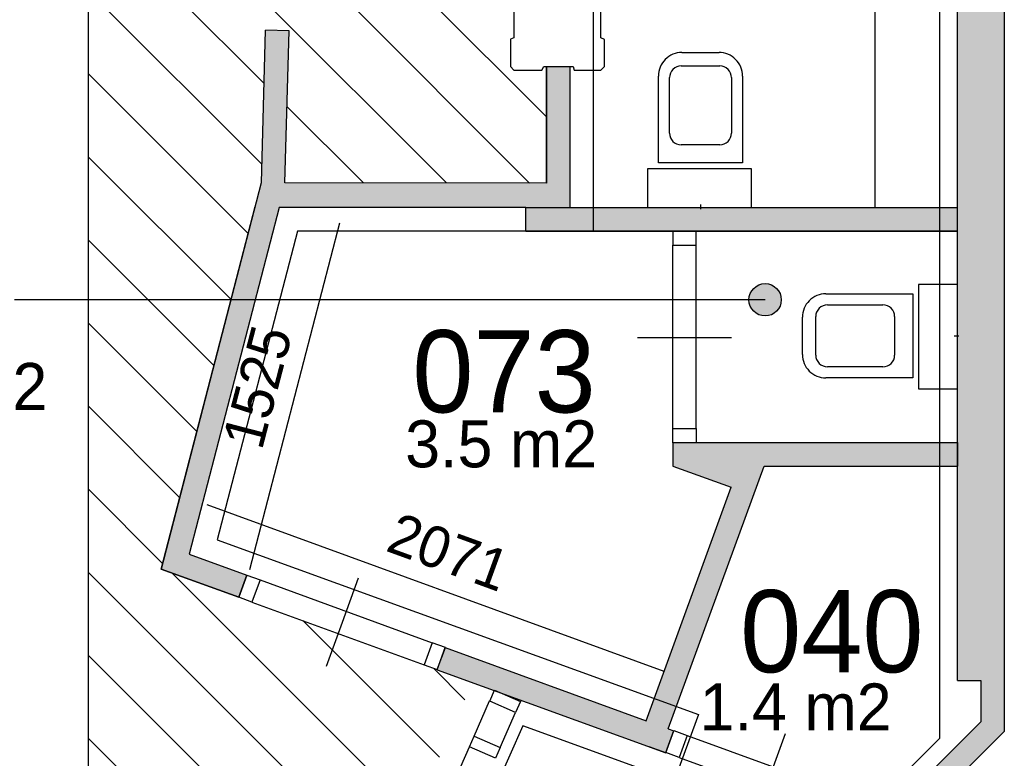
# Model space of a CAD drawing. Extents: x -1826 to 147704, y -44576 to 60962.
# Tile 27 of 75: x 127997 to 132190, y -13995 to -10851. Entities that reach past the tile are written whole.
import ezdxf

# ---------------------------------------------------------------- set-up
doc = ezdxf.new("R2010")
doc.units = 0
doc.header["$MEASUREMENT"] = 0
doc.header["$PDMODE"] = 35
doc.header["$PDSIZE"] = -0.5
doc.layers.get('0').update_dxf_attribs({"linetype": 'CONTINUOUS'})
doc.layers.get('DEFPOINTS').update_dxf_attribs({"linetype": 'CONTINUOUS'})
for name, color, linetype in [('AA$1A---_ARCEER', 252, 'CONTINUOUS'), ('AL22----_BINNENWAND', 252, 'CONTINUOUS'), ('AL32----_BINNENKOZIJN', 252, 'CONTINUOUS'), ('AL74----_INRSANITAIR', 252, 'CONTINUOUS'), ('AM$1A---_MAATVOERING', 252, 'CONTINUOUS'), ('Betonpalen', 252, 'CONTINUOUS'), ('LAYER01', 252, 'CONTINUOUS'), ('M2', 252, 'CONTINUOUS'), ('OMPARTIMENTERING', 252, 'CONTINUOUS')]:
    doc.layers.add(name, color=color, linetype=linetype)
doc.styles.add('B-01', font='b-gbp')
doc.dimstyles.new('BBA_STAND', dxfattribs={"dimtxt": 175, "dimasz": 1, "dimexe": 1, "dimexo": 0.001, "dimgap": 75, "dimtad": 1, "dimdec": 0, "dimzin": 0, "dimdsep": 46, "dimtxsty": 'B-01', "dimblk": 'NONE', "dimblk1": 'PIJL1', "dimblk2": 'NONE', "dimcen": 1, "dimse1": 1, "dimse2": 1, "dimclrd": 256, "dimclre": 256, "dimclrt": 256, "dimadec": 4, "dimazin": 0, "dimtfac": 1, "dimtdec": 0, "dimtmove": 0, "dimatfit": 2, "dimldrblk": 'PIJL1', "dimfxl": 1, "dimtfillclr": 256, "dimtolj": 1, "dimtzin": 0, "dimarcsym": 0})
pattern_1 = [(315, (85188.27, 172733.54), (176.7767, 176.7767), [])]

# ---------------------------------------------------------------- blocks, each defined once
blk = doc.blocks.new('*D127')
at = {"layer": 'AM$1A---_MAATVOERING', "lineweight": -2, "transparency": 16777216}
blk.add_line((131638.3, -9451), (131638.3, -11651), dxfattribs=at)
at = {"layer": 'DEFPOINTS', "color": 0, "transparency": 16777216}
for p in [(131990.2, -9451), (131638.3, -11651), (131990.2, -11651)]:
    blk.add_point(p, dxfattribs=at)
at = {"layer": 'AM$1A---_MAATVOERING', "transparency": 16777216, "insert": (131475.8, -10551), "char_height": 175, "attachment_point": 5, "rotation": 90, "style": 'B-01'}
blk.add_mtext('\\A1;2200', dxfattribs=at)
blk = doc.blocks.new('_None')
blk = doc.blocks.new('PIJL1')
at = {"color": 1, "linetype": 'ByBlock'}
blk.add_line((0, 82.6), (0, -82.6), dxfattribs=at)
blk.add_solid([(-100, 16.7), (-100, -16.7), (0, 0)], dxfattribs=at)
blk = doc.blocks.new('*D129')
at = {"layer": 'AM$1A---_MAATVOERING', "lineweight": -2, "transparency": 16777216}
blk.add_line((130741.6, -13625), (128795.4, -12916.5), dxfattribs=at)
at = {"layer": 'DEFPOINTS', "color": 0, "transparency": 16777216}
for p in [(128795.4, -12916.5), (128719, -13126.5), (130665.2, -13835)]:
    blk.add_point(p, dxfattribs=at)
at = {"layer": 'AM$1A---_MAATVOERING', "transparency": 16777216, "insert": (129824.1, -13118.1), "char_height": 175, "attachment_point": 5, "rotation": 339.9967, "style": 'B-01'}
blk.add_mtext('\\A1;2071', dxfattribs=at)
blk = doc.blocks.new('*D130')
at = {"layer": 'AM$1A---_MAATVOERING', "lineweight": -2, "transparency": 16777216}
blk.add_line((129359.2, -11717.7), (128975.6, -13193.2), dxfattribs=at)
at = {"layer": 'DEFPOINTS', "color": 0, "transparency": 16777216}
for p in [(129102.5, -11651), (128719, -13126.5), (128975.6, -13193.2)]:
    blk.add_point(p, dxfattribs=at)
at = {"layer": 'AM$1A---_MAATVOERING', "transparency": 16777216, "insert": (129010.1, -12414.6), "char_height": 175, "attachment_point": 5, "rotation": 75.4298, "style": 'B-01'}
blk.add_mtext('\\A1;1525', dxfattribs=at)

msp = doc.modelspace()

# ---------------------------------------------------------------- hatches: boundary and pattern name
at = {"layer": 'AA$1A---_ARCEER'}
for points in [[(132089.6, -13662.7), (132089.6, -13838.7), (131713.6, -14215.2), (131627.6, -14184.2), (131593.6, -14278.2), (131800.6, -14353.2), (131834.6, -14259.2), (131817.3, -14253), (132189.6, -13880.2), (132189.6, -7349.7), (130304.6, -7349.7), (130074.3, -7412), (130100.6, -7508.7), (130268.9, -7463.2), (130318.3, -7449.7), (131989.6, -7449.7), (131989.6, -7714.7), (131989.6, -9349.7), (131990.1, -9349.7), (131990.1, -9449.7), (131989.6, -9449.7), (131989.6, -12649.7), (131990.1, -12649.7), (131990.1, -12749.7), (131989.6, -12749.7), (131989.6, -13662.7)], [(131989.6, -12749.7), (131989.6, -12649.7), (130777.6, -12649.7), (130777.6, -12749.7), (131026.6, -12840.2), (130664.7, -13833.4), (130758.6, -13867.7), (131166.6, -12749.7)], [(130748.6, -13970.2), (130782.5, -13876.3), (130764.6, -13869.9), (130758.6, -13867.7), (130758.6, -13867.7), (130664.7, -13833.4), (130664.6, -13833.7), (129808.6, -13522.7), (129774.6, -13616.7)]]:
    msp.add_hatch(color=256, dxfattribs=at).paths.add_polyline_path(points)
h = msp.add_hatch(color=256, dxfattribs=at)
h.paths.add_polyline_path([(130889.6, -15933.6), (130789.6, -15992.7), (130789.6, -16733.7), (130889.6, -16733.7)])
h.paths.add_polyline_path([(128598.7, -13188.2), (128929.5, -13308.2), (128929.5, -13308.2), (128598.6, -13188.2), (129025.6, -11544.2), (129043.6, -10894.7), (129143.6, -10897.7), (129125.6, -11544.3), (130239.6, -11545.2), (130239.6, -11049.7), (130339.6, -11049.7), (130339.6, -11649.7), (131989.6, -11649.7), (131989.6, -11862.7), (131989.6, -12649.7), (131990.1, -12649.7), (131990.1, -12749.7), (131989.6, -12749.7), (131989.6, -11749.7), (130151.6, -11749.7), (130151.6, -11649.7), (129101.9, -11649.7), (128718.4, -13125.2), (128963.6, -13214.2), (128946.6, -13261.2), (128929.6, -13308.2), (128598.6, -13188.1), (128598.6, -13188.2), (128598.7, -13188.3)])
at = {"layer": 'LAYER01'}
msp.add_hatch(color=256, dxfattribs=at).paths.add_polyline_path([(131171.7, -11974.8, 1), (131171.7, -12112.4, 1)])
at = {"layer": 'OMPARTIMENTERING'}
h = msp.add_hatch(dxfattribs=at)
h.set_pattern_fill('ANSI31', color=256, scale=2000, angle=-90, style=0)
h.set_pattern_definition(pattern_1)
h.paths.add_polyline_path([(117433.2, -10475.5), (117140.8, -10543.4, -0.03024), (117379.2, -11937), (117329.2, -11942.5), (117342.2, -12061.5), (117391.8, -12057, -0.030216), (117445.9, -13468.6), (117745.5, -13475.4, -0.089822), (116890.2, -17666), (115915.2, -17276, 0.006367), (116015.4, -17015.9), (114290.8, -16325.9), (114290.8, -16466), (114290, -16466), (114290, -16939), (114337.8, -16845.6), (114387.3, -16942.3), (114290, -16942.3), (114289.9, -17802.3), (114337.8, -17708.7), (114387.3, -17805.5), (114289.9, -17805.5), (114289.8, -18717), (114337.8, -18623.3), (114387.3, -18720.1), (114289.8, -18720.1), (114289.8, -19555.4), (114337.8, -19461.5), (114387.3, -19558.2), (114289.8, -19558.2), (114289.7, -20818.6), (114503.5, -20818.6), (114503.5, -21118.6), (114289.7, -21118.6), (114289.6, -21200.5), (114997.2, -21200.5), (116505.2, -21200.5), (116565.2, -21200.5), (117524.4, -21200.5), (117584.2, -21200.5), (117679.1, -21268.9), (117679.6, -21268.7), (117698.4, -21325.5), (117984.5, -22189.7), (118003.2, -22246.4), (118279.3, -23080.4), (118279.6, -23080.3), (118298.4, -23137.1), (118298.4, -23137.1), (118595.8, -24036.2), (118614.6, -24093), (118884.9, -24910), (118884.7, -24910.1), (118903.5, -24966.8), (118903.6, -24966.8), (118903.5, -24966.4), (118903.4, -24966.5), (118903.4, -24966.5), (118903.5, -24966.4), (118903.6, -24966.8), (118903.5, -24966.8), (119201.3, -25865.4), (119220.1, -25922.1), (119503.3, -26777), (119524.2, -26840), (119532.9, -26866), (119690.3, -26866), (119690.3, -27001.1), (119696.2, -27016.5), (119738.2, -27000.5), (120204.1, -26819.2), (120185.3, -26771.3), (119909.1, -26878.7), (119807.6, -26617.8), (120329.5, -26414.8), (120431, -26675.7), (120185.3, -26771.3), (120204.1, -26819.2), (120670.2, -26638), (120712.2, -26621.5), (120730.1, -26668.1), (120734.2, -26666.5), (120741.2, -26685), (120816.5, -26655.8, 0.004141), (120824.8, -26677.4), (120842.9, -26717.9), (120895.2, -26694.5), (120894.6, -26693, -0.131052), (120777.7, -25980.9), (120735.2, -25977), (120753.2, -25852.5), (120794.9, -25860.4, -0.114227), (121048, -25281.8), (121014.2, -25256.5), (121093.2, -25159), (121125, -25187.3, -0.014671), (121181.4, -25127.5, -0.131407), (121807.6, -24765.7, -0.06576), (122171.2, -24717.7, -0.0254), (122313.2, -24724.9), (122318.2, -24682.5), (122442.3, -24700.5), (122434.2, -24742.6, -0.109208), (122989.4, -24981.6), (123014.2, -24947), (123113.2, -25025), (123085.3, -25057.3, -0.131256), (123492.4, -25654.4), (123533.7, -25640.3), (123502.2, -25558), (123531, -25547.3), (123567.2, -25639.5), (123618.2, -25619.5), (123589.5, -25544.8), (123589.2, -25545), (123575.2, -25507.5), (123668.2, -25471.5), (124143.2, -25286.5), (124236.2, -25250), (124290.9, -25228.9), (124028.5, -24435.5), (123871.1, -23031.2), (123410.8, -23162.5), (122008.6, -18925.4), (122302.2, -18860.4), (122463.8, -19348.7), (123802.7, -19088.4), (123525.6, -18459.4), (123800.2, -18338.5), (124001.6, -18793.5), (125755.7, -18276.8), (125222.3, -17549.9), (125464.2, -17372.5), (125758.5, -17773.5), (127393, -16870.9), (126711.4, -16273.6), (126909.2, -16048), (127283.3, -16375.8), (127748.1, -15966), (119790.2, -15966), (119790.2, -7566), (128261.2, -7566), (128075.6, -7129.7), (128332.5, -7020.5), (128551.7, -7535.9), (128290.2, -7647.1), (128290.2, -7794.6), (128667.7, -7794.6), (129208.1, -7648.2), (129208.1, -7648.2), (129266, -7632.5), (129972.8, -7441.4), (129972.8, -7417), (129672.8, -7417), (129672.8, -7117), (129936.4, -7117), (129431.8, -5943.8), (129070.7, -6142.2, -0.126272), (129143.9, -6123.4, -1), (129143.9, -6427.4, -0.77577), (129070.7, -6142.2), (128560.3, -6422.7), (128702.8, -6684.3), (128439.3, -6827.7), (128297.4, -6567.1), (128212.4, -6613.8), (128111.4, -6429.8), (128957.7, -5964.7), (127376.1, -4613.5), (127009.2, -4953), (126805.4, -4732.7), (127474.9, -4113.5), (125789.6, -3275.5), (125516.2, -3694), (125265, -3529.9), (125764.6, -2765.3), (123926, -2360.7), (123762.2, -2833), (123478.7, -2734.7), (123778.2, -1871.3), (121895.8, -1924.6), (121851.2, -2422.5), (121552.4, -2395.8), (121633.5, -1486.2), (119820.6, -1994.1), (119898.2, -2488), (119601.8, -2534.5), (119460.5, -1635.4), (117017.7, -2914.3), (117191.5, -3440.2), (116930.8, -3588), (116395.9, -1970.5), (116775, -1845.2), (115203.4, 2901.4), (114824.1, 2775.8), (114569.6, 3544.1), (114570.3, 3544.4), (114551.5, 3601), (114428.5, 3971.3), (114475.8, 3987), (114570.6, 4018.5), (114201.1, 5134), (114148.3, 5134), (114143.3, 5149), (114032.8, 5149), (114024.8, 5134), (113890.8, 5134), (113890.8, 5234), (112890.7, 5234), (112890.7, 5334), (109490.7, 5334), (109490.7, 5234), (108690.7, 5234), (108690.7, 4484), (108710.7, 4484), (108710.7, 4404), (108690.7, 4404), (108690.7, 2674), (108710.7, 2674), (108710.7, 2594), (108690.7, 2594), (108690.7, 864), (108710.7, 864), (108710.7, 784), (108690.7, 784), (108690.7, 119), (108756.8, 119), (108764.8, 134), (108890.8, 134), (108890.8, 2), (108875.8, -3), (108875.8, -128), (108890.8, -136), (108890.8, -266), (108762.8, -266), (108757.8, -251), (108690.7, -251), (108690.7, -915.6), (108710.7, -915.6), (108710.7, -995.6), (108690.7, -995.6), (108690.7, -2725.7), (108710.7, -2725.7), (108710.7, -2805.7), (108690.7, -2805.7), (108690.7, -4535.9), (108710.7, -4535.9), (108710.7, -4615.9), (108690.7, -4615.9), (108690.7, -5281), (108756.8, -5281), (108764.8, -5266), (108890.8, -5266), (108890.8, -5415.5), (112413.3, -5415.5), (112413.3, -5515.5), (113540.7, -5515.5, 0.006443), (113339.9, -5317.2), (114054, -4574.7), (113975.5, -4574.7), (113975.5, -4174.7), (114175.5, -4174.7), (114175.5, -4574.7), (114081.7, -4574.7, -0.078612), (116340.2, -7568.6, -0.123967), (116474.8, -7828.9, -0.058844)])
h = msp.add_hatch(dxfattribs=at)
h.set_pattern_fill('ANSI31', color=256, scale=2000, angle=-90, style=0)
h.set_pattern_definition(pattern_1)
h.paths.add_polyline_path([(130240.2, -11546.5), (130240.2, -11051), (130232.3, -11051), (130224.3, -11066), (130105.3, -11066), (130090.3, -11051), (130090.3, -10934), (130105.3, -10929), (130105.3, -10804), (130090.3, -10796), (130090.3, -10681), (130105.3, -10666), (130226.3, -10666), (130231.3, -10681), (130239.2, -10681), (130239.2, -10451), (130239.2, -10391), (130239.2, -10046.5), (130190.3, -9951), (130091.3, -9951), (130041.8, -10047.7), (129992.3, -9951), (130091.3, -9951), (130140.8, -9854.2), (130190.3, -9951), (130239.2, -9951), (130239.2, -9510.7), (130239.2, -9451), (129085.2, -9451), (129005, -9096.5), (128290.2, -9096.5), (128290.2, -12043.6), (128896.8, -12043.6), (129026.2, -11545.5), (129044.2, -10896), (129144.2, -10899), (129126.2, -11545.5)])
h.paths.add_polyline_path([(128807.1, -10607.2), (128607.1, -10607.2), (128607.1, -10207.2), (128807.1, -10207.2)], flags=16)
h.paths.add_polyline_path([(128707.1, -10449.7, -1), (128707.1, -10364.7, -1)], flags=0)
h.paths.add_polyline_path([(128707.1, -10432.2, -1), (128707.1, -10382.2, -1)], flags=0)
h.paths.add_polyline_path([(129005, -9096.5), (128710.3, -7794.6), (128290.2, -7794.6), (128290.2, -9096.5)])
h.paths.add_polyline_path([(129353, -14966.2), (129638.8, -14320.1), (129605.8, -14306), (129522.4, -14375.8), (129514.7, -14267.4), (129605.8, -14306), (129668, -14254), (129925.2, -13672.4), (129775.2, -13618), (129775.3, -13617.6), (129719.5, -13597.2), (128986.4, -13330), (128930.1, -13309.4), (128599.2, -13189.4), (128599.2, -13189.5), (128599.3, -13189.5), (128599.3, -13189.5), (128599.2, -13189.5), (128896.8, -12043.6), (128290.2, -12043.6), (128290.2, -14384.1)])
h.paths.add_polyline_path([(128895.2, -14954.2), (128290.2, -14622.2), (128290.2, -15487.9)])
h.paths.add_polyline_path([(128847.1, -9952.2), (128847.1, -10162.2), (129117.1, -10162.2), (129117.1, -9952.2)], flags=24)

# ---------------------------------------------------------------- linework, layer by layer
at = {"layer": 'AL22----_BINNENWAND'}
for p, q in [((130152.2, -11651), (129102.5, -11651)), ((131990.2, -13664), (132090.2, -13664)), ((132090.2, -13664), (132090.2, -13840))]:
    msp.add_line(p, q, dxfattribs=at)
for points in [[(132190.2, -7351), (132190.2, -13881.5)], [(131990.2, -13664), (131990.2, -7716)], [(129026.2, -11545.5), (129044.2, -10896)], [(129144.2, -10899), (129044.2, -10896)], [(129126.2, -11545.5), (129144.2, -10899)], [(130240.2, -11051), (130240.2, -11546.5), (129126.3, -11545.5)], [(130240.2, -11051), (130340.2, -11051)], [(130240.2, -11546.4), (130240.2, -11051)], [(130240.2, -11051), (130340.2, -11051)], [(130340.2, -11051), (130340.2, -11651)], [(130340.2, -11051), (130340.2, -11646.5)], [(129026.1, -11545.5), (128599.2, -13189.5), (128930.2, -13309.5)], [(128599.3, -13189.4), (129000.5, -11645.9)], [(129102.5, -11651), (128719, -13126.5)], [(130152.2, -11651), (131990.2, -11651)], [(130152.2, -11751), (130152.2, -11651)], [(130152.2, -11751), (130152.2, -11651)], [(130152.2, -11751), (131990.2, -11751)], [(131990.2, -11751), (130152.2, -11751)], [(130778.2, -12651), (130778.2, -12751)], [(130778.2, -12651), (131990.2, -12651)], [(131990.2, -12751), (131990.2, -12651)], [(131990.7, -12651), (131990.7, -12751)], [(130759.2, -13869), (131167.2, -12751)], [(130778.2, -12751), (131027.2, -12841.5)], [(131167.2, -12751), (131990.2, -12751)], [(130665.2, -13835), (131027.2, -12841.5)], [(128719, -13126.5), (128964.2, -13215.5)], [(128930.1, -13309.5), (128599.3, -13189.4)], [(128964.2, -13215.5), (128930.1, -13309.5)], [(128930.2, -13309.5), (128964.2, -13215.5)], [(132190.2, -13464), (132190.2, -13464)], [(129775.2, -13618), (129809.2, -13524)], [(129809.2, -13524), (130665.2, -13835)], [(129775.2, -13618), (130749.2, -13971.5)], [(130749.2, -13971.5), (130783.2, -13877.5)], [(130759.2, -13869), (130783.2, -13877.5)], [(130759.3, -13869), (130782.7, -13877.5)], [(131714.2, -14216.5), (132090.2, -13840)], [(131817.9, -14254.2), (132190.2, -13881.5)], [(130748.6, -13971.5), (130678.1, -13945.9)]]:
    msp.add_lwpolyline(points, dxfattribs=at)
at = {"layer": 'AL22----_BINNENWAND', "ltscale": 1000}
msp.add_lwpolyline([(119790.2, -15966), (128290.2, -15966), (128290.2, -7566), (119790.2, -7566)], close=True, dxfattribs=at)
at = {"layer": 'AL32----_BINNENKOZIJN'}
for p, q in [((129933.2, -13901), (129998.5, -13751.2)), ((130043.2, -13949.5), (130109.2, -13799.5))]:
    msp.add_line(p, q, dxfattribs=at)
for points in [[(130778.2, -11751), (130778.2, -11810.7), (130877.9, -11810.7), (130877.9, -11751)], [(130778.2, -12652), (130778.2, -12592), (130878.2, -12592), (130878.2, -12652)], [(128964.3, -13215.5), (129020.7, -13236.1), (128986.4, -13330), (128930, -13309.4)], [(129809.8, -13524), (129753.7, -13503.5), (129719.5, -13597.2), (129775.6, -13617.7)], [(130129.2, -13754), (130109.2, -13799.5), (129999.2, -13751.5), (130019.2, -13705.5)], [(130783.3, -13877), (130839.7, -13897.6), (130805.4, -13991.5), (130749, -13970.9)], [(130043.2, -13949.5), (130023.2, -13995), (129913.2, -13947), (129933.2, -13901)]]:
    msp.add_lwpolyline(points, close=True, dxfattribs=at)
for points in [[(130778.2, -12592), (130778.2, -11810.7)], [(130878.2, -12592), (130877.9, -11810.7)], [(131028.2, -12206), (130828.2, -12206), (130628.2, -12206)], [(129020.7, -13236.1), (129753.7, -13503.5)], [(129438.2, -13229), (129370.2, -13417), (129302.2, -13605)], [(128986.4, -13330), (129719.5, -13597.2)], [(130839.7, -13897.6), (131572.7, -14165)], [(131257.2, -13890.5), (131189.2, -14078.5), (131121.2, -14266.5)], [(129549.2, -14770), (129913.2, -13947)], [(130805.4, -13991.5), (131538.5, -14258.7)]]:
    msp.add_lwpolyline(points, dxfattribs=at)
at = {"layer": 'AL74----_INRSANITAIR'}
for points in [[(130817.2, -10991, 0.414214), (130717.2, -11091)], [(131075.2, -11091, 0.414214), (130975.2, -10991)], [(130814.2, -11048, 0.414214), (130764.2, -11098)], [(131028.2, -11098, 0.414214), (130978.2, -11048)], [(130764.2, -11334, 0.414213), (130814.2, -11384)], [(130978.2, -11384, 0.414214), (131028.2, -11334)], [(131430.2, -12018, 0.414214), (131330.2, -12118)], [(131437.2, -12065, 0.414214), (131387.2, -12115)], [(131723.2, -12115, 0.414214), (131673.2, -12065)], [(131330.2, -12276, 0.414214), (131430.2, -12376)], [(131387.2, -12279, 0.414214), (131437.2, -12329)], [(131673.2, -12329, 0.414213), (131723.2, -12279)]]:
    msp.add_lwpolyline(points, format="xyb", dxfattribs=at)
for points in [[(130817.2, -10991), (130975.2, -10991)], [(130814.2, -11048), (130978.2, -11048)], [(131075.2, -11461), (130717.2, -11461), (130717.2, -11091)], [(130764.2, -11334), (130764.2, -11098)], [(131028.2, -11098), (131028.2, -11334)], [(131075.2, -11091), (131075.2, -11461)], [(130978.2, -11384), (130814.2, -11384)], [(130896.2, -11638), (130896.2, -11658)], [(131800.2, -12018), (131800.2, -12376), (131430.2, -12376)], [(131430.2, -12018), (131800.2, -12018)], [(131437.2, -12065), (131673.2, -12065)], [(131387.2, -12279), (131387.2, -12115)], [(131723.2, -12115), (131723.2, -12279)], [(131330.2, -12276), (131330.2, -12118)], [(131977.2, -12197), (131997.2, -12197)], [(131673.2, -12329), (131437.2, -12329)]]:
    msp.add_lwpolyline(points, dxfattribs=at)
for points in [[(131114.2, -11486), (130670.2, -11486), (130670.2, -11651), (131114.2, -11651)], [(131825.2, -11979), (131825.2, -12423), (131990.2, -12423), (131990.2, -11979)]]:
    msp.add_lwpolyline(points, close=True, dxfattribs=at)
at = {"layer": 'Betonpalen'}
msp.add_lwpolyline([(130102, -10804), (130102, -10929), (130087, -10934), (130087, -11051), (130102, -11066), (130221, -11066), (130229, -11051), (130354, -11051), (130359, -11066), (130472, -11066), (130487, -11051), (130487, -10936), (130472, -10928), (130472, -10803)], dxfattribs=at)
at = {"layer": 'LAYER01'}
msp.add_line((131171.7, -12043.6), (127974.9, -12043.6), dxfattribs=at)
msp.add_circle((131171.7, -12043.6), 68.8, dxfattribs=at)
at = {"layer": 'OMPARTIMENTERING', "ltscale": 800}
for p, q in [((131915.2, -13909.1), (131915.2, -7526)), ((131714.6, -14109.9), (131915.2, -13909.1))]:
    msp.add_line(p, q, dxfattribs=at)
msp.add_lwpolyline([(129734.6, -5891.5), (130434.7, -7519.5), (128942.1, -7923.9), (129242.5, -9251), (130439.2, -9251), (130439.2, -11751), (129179.9, -11751), (128838.4, -13064.9), (130887.4, -13809.3), (130784.7, -14090.7), (130139.8, -13856.7), (129586.8, -15105.4)], dxfattribs=at)

# ---------------------------------------------------------------- texts
at = {"layer": 'LAYER01', "style": 'B-01'}
for s, p in [('073', (129669.3, -12522.9)), ('040', (131065.2, -13629))]:
    msp.add_text(s, height=350, rotation=0, dxfattribs=at).set_placement(p)
at = {"layer": 'M2', "char_height": 200, "width": 1805, "attachment_point": 1, "rotation": 360, "style": 'B-01'}
for s, insert in [('1 m2', (127520.3, -12312.5)), ('3.5 m2', (129638.7, -12556.7, 2600)), ('1.4 m2', (130892.7, -13676.5))]:
    msp.add_mtext(s, dxfattribs=dict(at, insert=insert))

# ---------------------------------------------------------------- dimensions: what is measured, and where the dimension line sits
at = {"layer": 'AM$1A---_MAATVOERING'}
dim = msp.add_linear_dim(base=(131638.3, -11651), p1=(131990.2, -9451), p2=(131990.2, -11651), angle=270, dimstyle='BBA_STAND', dxfattribs=at)
dim.commit()
dim.dimension.update_dxf_attribs({"geometry": '*D127', "text_midpoint": (131475.8, -10551)})
for p1, distance, picture, middle in [((129102.5, -11651), 265.2, '*D130', (129010.1, -12414.6)), ((130665.2, -13835), -223.4, '*D129', (129824.1, -13118.1))]:
    dim = msp.add_aligned_dim(p1=p1, p2=(128719, -13126.5), distance=distance, dimstyle='BBA_STAND', dxfattribs=at)
    dim.commit()
    dim.dimension.update_dxf_attribs({"geometry": picture, "text_midpoint": middle})

doc.saveas('drawing.dxf')
